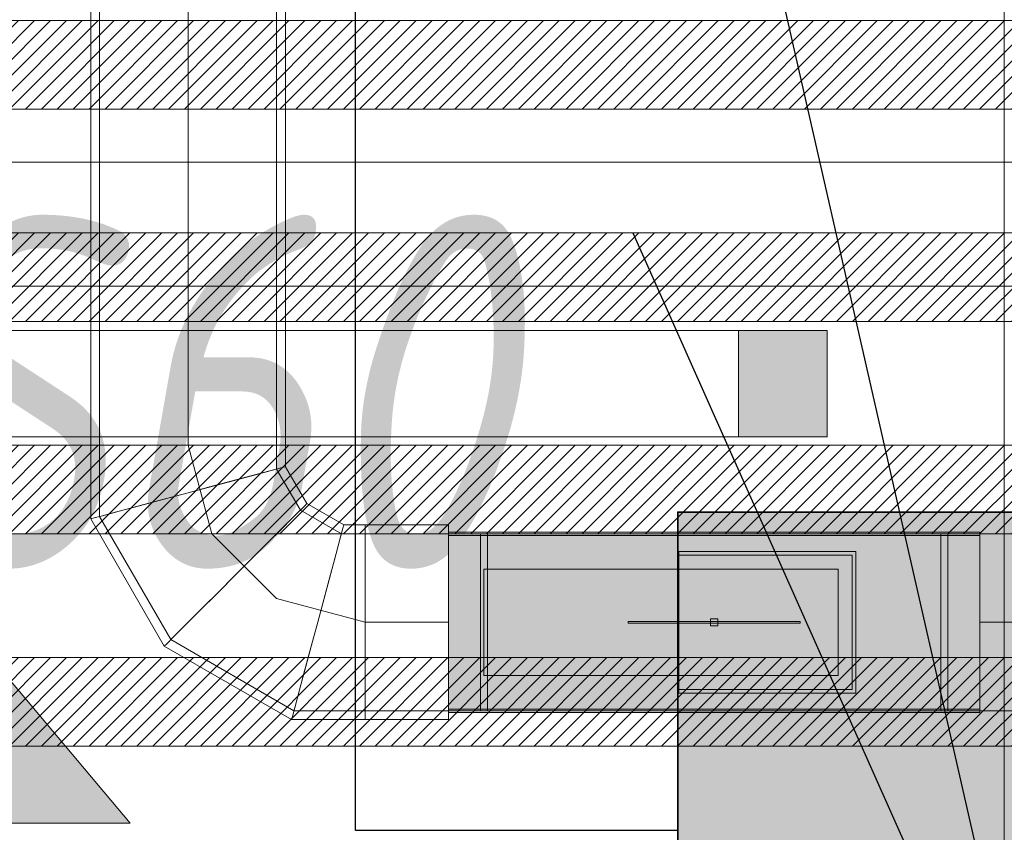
# Model space of a CAD drawing. Header units: millimetres. Extents: x -525784 to 178656, y -69521 to 385150.
# Tile 205 of 256: x -173559 to -173003, y 355985 to 356445. Entities that reach past the tile are written whole.
import ezdxf
from ezdxf import colors
from ezdxf.entities.mleader import LeaderData, LeaderLine
from ezdxf.math import Vec2, Vec3

# ---------------------------------------------------------------- set-up
doc = ezdxf.new("R2010")
doc.units = ezdxf.units.MM
doc.linetypes.add('DASHDOT', pattern=[25.4, 12.7, -6.35, 0, -6.35])
for name, color, linetype, lineweight in [('_0', 7, 'Continuous', 13), ('A-DOOR-IDEN', 7, 'Continuous', 9), ('dim_pot', 183, 'Continuous', 9), ('dim_razv', 93, 'DASHDOT', 9), ('light_pot', 52, 'Continuous', 15), ('pot sh', 183, 'Continuous', 15)]:
    doc.layers.add(name, color=color, linetype=linetype, lineweight=lineweight)
for name, color, linetype, true_color in [('PDF13_0', 30, 'Continuous', 0xff7f00), ('PDF13_Оборудование', 7, 'Continuous', 0xffffff), ('PDF7_Geometry', 7, 'Continuous', 0xaaaaaa), ('PDF7_Solid Fills', 7, 'Continuous', 0xececec)]:
    doc.layers.add(name, color=color, linetype=linetype, true_color=true_color)
doc.layers.add('PDF_Text', color=7, linetype='Continuous')
doc.layers.add('pol', color=7, linetype='Continuous', lineweight=15, true_color=0x738991)
doc.layers.add('Сводный план', color=1, linetype='Continuous', lineweight=0, true_color=0xff0000)
doc.styles.add('fl_iso paper', font='isocpeur.ttf', dxfattribs={"width": 0.8, "oblique": 10})
doc.styles.add('In tre', font='isocpeur.ttf', dxfattribs={"width": 0.8, "oblique": 10})

# ---------------------------------------------------------------- blocks, each defined once
blk = doc.blocks.new('*U3568')
at = {"layer": 'light_pot', "linetype": 'ByBlock', "lineweight": 0}
h = blk.add_hatch(color=252, dxfattribs=at)
h.dxf.hatch_style = 1
h.paths.add_polyline_path([(500, 30), (550, 30), (550, -30), (500, -30)])
for points in [[(500, -30), (-500, -30), (-500, 30), (500, 30)], [(500, 30), (550, 30), (550, -30), (500, -30)]]:
    blk.add_lwpolyline(points, close=True, dxfattribs=at)
blk = doc.blocks.new('*U3569')
at = {"layer": 'light_pot', "color": 0, "linetype": 'ByBlock', "lineweight": -2, "transparency": 16777216}
blk.add_blockref('*U3568', (10400, 960), dxfattribs=at)
blk = doc.blocks.new('1')
at = {"layer": 'pol', "linetype": 'ByBlock'}
h = blk.add_hatch(color=1, dxfattribs=at)
h.paths.add_polyline_path([(35776.37, 73135.4), (35803.14, 73135.4), (35803.14, 73258.97), (35776.37, 73258.97)])
h.paths.add_polyline_path([(35789.75, 73274.59), (35843.23, 73274.59), (35789.75, 73338.23)])
h.paths.add_polyline_path([(35789.75, 73274.59), (35736.28, 73274.59), (35789.75, 73338.23)])
edge = h.paths.add_edge_path()
edge.add_arc((35789.75, 73110.51), 13.38, 0, 360)
at = {"layer": 'pol', "color": 1, "linetype": 'ByBlock'}
blk.add_lwpolyline([(35789.75, 73274.59), (35843.23, 73274.59), (35789.75, 73338.23), (35789.75, 73274.59)], dxfattribs=at)
blk = doc.blocks.new('ghftytytd')
at = {"layer": 'PDF7_Geometry', "color": 1, "lineweight": 18, "true_color": 0xff0000}
for points in [[(18986.23, 9309.98), (18986.23, 9311.68), (18986.23, 9316.69), (18986.23, 9324.62), (18986.23, 9334.96), (18986.23, 9347.03), (18986.23, 9359.97), (18986.23, 9372.92), (18986.23, 9384.99), (18986.23, 9395.32), (18986.23, 9403.26), (18986.23, 9408.27), (18986.23, 9409.96), (18986.23, 9408.27), (18986.23, 9403.26), (18986.23, 9395.32), (18986.23, 9384.99), (18986.23, 9372.92), (18986.23, 9359.97), (18986.23, 9347.03), (18986.23, 9334.96), (18986.23, 9324.62), (18986.23, 9316.69), (18986.23, 9311.68), (18986.23, 9309.98), (18939.1, 9309.98), (18939.1, 9311.68), (18939.1, 9316.69), (18939.1, 9324.62), (18939.1, 9334.96), (18939.1, 9347.03), (18939.1, 9359.97), (18939.1, 9347.03), (18939.1, 9334.96), (18939.1, 9324.62), (18939.1, 9316.69), (18939.1, 9311.68), (18939.1, 9309.98), (18898.92, 9309.98), (18829.31, 9350.17), (18789.09, 9419.77), (18789.09, 9459.99), (18789.09, 9979.97)], [(18889.11, 9979.97), (18889.11, 9459.99), (18889.11, 9446.58), (18902.51, 9423.37), (18925.69, 9409.96), (18939.1, 9409.96), (18939.1, 9408.27), (18939.1, 9403.26), (18939.1, 9395.32), (18939.1, 9384.99), (18939.1, 9372.92), (18939.1, 9359.97), (18939.1, 9372.92), (18939.1, 9384.99), (18939.1, 9395.32), (18939.1, 9403.26), (18939.1, 9408.27), (18939.1, 9409.96), (18939.1, 9408.27), (18939.1, 9403.26), (18939.1, 9395.32), (18939.1, 9384.99), (18939.1, 9372.92), (18939.1, 9359.97), (18939.1, 9347.03), (18939.1, 9334.96), (18939.1, 9324.62), (18939.1, 9316.69), (18939.1, 9311.68), (18939.1, 9309.98), (18939.1, 9311.68), (18939.1, 9316.69), (18939.1, 9324.62), (18939.1, 9334.96), (18939.1, 9347.03), (18939.1, 9359.97), (18939.1, 9372.92), (18939.1, 9384.99), (18939.1, 9395.32), (18939.1, 9403.26), (18939.1, 9408.27), (18939.1, 9409.96), (18986.23, 9409.96), (18986.23, 9309.98), (19286.24, 9309.98), (19286.24, 9311.68), (19286.24, 9316.69), (19286.24, 9324.62), (19286.24, 9334.96), (19286.24, 9347.03), (19286.24, 9359.97), (19286.24, 9347.03), (19286.24, 9334.96), (19286.24, 9324.62), (19286.24, 9316.69), (19286.24, 9311.68), (19286.24, 9309.98), (22575.41, 9309.98)], [(22575.41, 9409.96), (19286.24, 9409.96), (19286.24, 9408.27), (19286.24, 9403.26), (19286.24, 9395.32), (19286.24, 9384.99), (19286.24, 9372.92), (19286.24, 9359.97), (19286.24, 9372.92), (19286.24, 9384.99), (19286.24, 9395.32), (19286.24, 9403.26), (19286.24, 9408.27), (19286.24, 9409.96), (19286.24, 9309.98), (18986.23, 9309.98), (18986.23, 9409.96), (19286.24, 9409.96), (18986.23, 9409.96), (18986.23, 9309.98), (19286.24, 9309.98), (19286.24, 9409.96), (18986.23, 9409.96), (19286.24, 9409.96)], [(18986.23, 9304.97), (18986.23, 9306.84), (18986.23, 9312.35), (18986.23, 9321.1), (18986.23, 9332.49), (18986.23, 9345.76), (18986.23, 9359.97), (18986.23, 9345.76), (18986.23, 9332.49), (18986.23, 9321.1), (18986.23, 9312.35), (18986.23, 9306.84), (18986.23, 9304.97), (18939.1, 9304.97), (18897.58, 9304.97), (18825.64, 9346.5), (18784.12, 9418.43), (18784.12, 9459.99), (18784.12, 9979.97)], [(18986.23, 9414.97), (18986.23, 9413.1), (18986.23, 9407.6), (18986.23, 9398.85), (18986.23, 9387.49), (18986.23, 9374.23), (18986.23, 9359.97), (18986.23, 9374.23), (18986.23, 9387.49), (18986.23, 9398.85), (18986.23, 9407.6), (18986.23, 9413.1), (18986.23, 9414.97), (18939.1, 9414.97), (18927.03, 9414.97), (18906.15, 9427.04), (18894.12, 9447.92), (18894.12, 9459.99), (18894.12, 9979.97)], [(18839.12, 9459.99), (18839.12, 9979.97)], [(18839.12, 9459.99), (18839.12, 9979.97)], [(18784.12, 9459.99), (18785.99, 9459.99), (18791.46, 9459.99), (18800.21, 9459.99), (18811.6, 9459.99), (18824.87, 9459.99), (18839.12, 9459.99)], [(18839.12, 9459.99), (18824.87, 9459.99), (18811.6, 9459.99), (18800.21, 9459.99), (18791.46, 9459.99), (18785.99, 9459.99), (18784.12, 9459.99)], [(18784.12, 9459.99), (18785.99, 9459.99), (18791.46, 9459.99), (18800.21, 9459.99), (18811.6, 9459.99), (18824.87, 9459.99), (18839.12, 9459.99)], [(18839.12, 9459.99), (18824.87, 9459.99), (18811.6, 9459.99), (18800.21, 9459.99), (18791.46, 9459.99), (18785.99, 9459.99), (18784.12, 9459.99)], [(18839.12, 9459.99), (18826.17, 9459.99), (18814.11, 9459.99), (18803.73, 9459.99), (18795.8, 9459.99), (18790.82, 9459.99), (18789.09, 9459.99)], [(18789.09, 9459.99), (18790.82, 9459.99), (18795.8, 9459.99), (18803.73, 9459.99), (18814.11, 9459.99), (18826.17, 9459.99), (18839.12, 9459.99)], [(18839.12, 9459.99), (18853.34, 9459.99), (18866.6, 9459.99), (18878, 9459.99), (18886.74, 9459.99), (18892.21, 9459.99), (18894.12, 9459.99)], [(18894.12, 9459.99), (18892.21, 9459.99), (18886.74, 9459.99), (18878, 9459.99), (18866.6, 9459.99), (18853.34, 9459.99), (18839.12, 9459.99)], [(18839.12, 9459.99), (18853.34, 9459.99), (18866.6, 9459.99), (18878, 9459.99), (18886.74, 9459.99), (18892.21, 9459.99), (18894.12, 9459.99)], [(18894.12, 9459.99), (18892.21, 9459.99), (18886.74, 9459.99), (18878, 9459.99), (18866.6, 9459.99), (18853.34, 9459.99), (18839.12, 9459.99)], [(18839.12, 9459.99), (18852.03, 9459.99), (18864.1, 9459.99), (18874.47, 9459.99), (18882.41, 9459.99), (18887.42, 9459.99), (18889.11, 9459.99)], [(18889.11, 9459.99), (18887.42, 9459.99), (18882.41, 9459.99), (18874.47, 9459.99), (18864.1, 9459.99), (18852.03, 9459.99), (18839.12, 9459.99)], [(18839.12, 9459.99), (18852.49, 9409.96)], [(18839.12, 9433.18), (18853.34, 9436.99), (18866.6, 9440.55), (18878, 9443.58), (18886.74, 9445.95), (18892.21, 9447.43), (18894.12, 9447.92)], [(18894.12, 9447.92), (18892.21, 9447.43), (18886.74, 9445.95), (18878, 9443.58), (18866.6, 9440.55), (18853.34, 9436.99), (18839.12, 9433.18)], [(18784.12, 9418.43), (18785.99, 9418.96), (18791.46, 9420.41), (18800.21, 9422.77), (18811.6, 9425.8), (18824.87, 9429.37), (18839.12, 9433.18)], [(18839.12, 9433.18), (18824.87, 9429.37), (18811.6, 9425.8), (18800.21, 9422.77), (18791.46, 9420.41), (18785.99, 9418.96), (18784.12, 9418.43)], [(18865.9, 9386.79), (18876.3, 9397.19), (18886.04, 9406.89), (18894.37, 9415.26), (18900.75, 9421.64), (18904.77, 9425.66), (18906.15, 9427.04)], [(18906.15, 9427.04), (18904.77, 9425.66), (18900.75, 9421.64), (18894.37, 9415.26), (18886.04, 9406.89), (18876.3, 9397.19), (18865.9, 9386.79)], [(18912.32, 9359.97), (18916.13, 9374.23), (18919.66, 9387.49), (18922.73, 9398.85), (18925.06, 9407.6), (18926.54, 9413.1), (18927.03, 9414.97)], [(18927.03, 9414.97), (18926.54, 9413.1), (18925.06, 9407.6), (18922.73, 9398.85), (18919.66, 9387.49), (18916.13, 9374.23), (18912.32, 9359.97)], [(18939.1, 9359.97), (18939.1, 9381.03), (18939.1, 9398.85), (18939.1, 9410.77), (18939.1, 9414.97)], [(18939.1, 9414.97), (18939.1, 9410.77), (18939.1, 9398.85), (18939.1, 9381.03), (18939.1, 9359.97)], [(18939.1, 9414.97), (18939.1, 9413.1), (18939.1, 9407.6), (18939.1, 9398.85), (18939.1, 9387.49), (18939.1, 9374.23), (18939.1, 9359.97)], [(18939.1, 9359.97), (18939.1, 9374.23), (18939.1, 9387.49), (18939.1, 9398.85), (18939.1, 9407.6), (18939.1, 9413.1), (18939.1, 9414.97)], [(18852.49, 9409.96), (18889.11, 9373.38)], [(19286.24, 9410.99), (18986.23, 9410.99)], [(19286.24, 9309.98), (19286.24, 9409.96), (19286.24, 9309.98), (18986.23, 9309.98), (19286.24, 9309.98), (18986.23, 9309.98), (18986.23, 9409.96), (19286.24, 9409.96), (18986.23, 9409.96)], [(19008.25, 9409.96), (19008.25, 9403.72), (19008.25, 9386.54), (19008.25, 9362.72), (19008.25, 9359.97), (19008.25, 9384.17), (19008.25, 9402.34), (19008.25, 9409.89), (19008.25, 9409.96), (19004.22, 9409.96), (19004.22, 9409.89), (19004.22, 9402.34), (19004.22, 9384.17), (19004.22, 9359.97), (19004.22, 9362.72), (19004.22, 9386.54), (19004.22, 9403.72), (19004.22, 9409.96)], [(19268.22, 9409.96), (19264.23, 9409.96)], [(19286.24, 9408.98), (18986.23, 9408.98)], [(18825.64, 9346.5), (18827.02, 9347.87), (18831.04, 9351.89), (18837.42, 9358.31), (18845.75, 9366.64), (18855.49, 9376.34), (18865.9, 9386.79)], [(18865.9, 9386.79), (18855.49, 9376.34), (18845.75, 9366.64), (18837.42, 9358.31), (18831.04, 9351.89), (18827.02, 9347.87), (18825.64, 9346.5)], [(19206.23, 9389.96), (19006.23, 9389.96)], [(19006.23, 9389.96), (19206.23, 9389.96)], [(18889.11, 9373.38), (18939.1, 9359.97)], [(18897.58, 9304.97), (18898.07, 9306.84), (18899.55, 9312.35), (18901.88, 9321.1), (18904.95, 9332.49), (18908.51, 9345.76), (18912.32, 9359.97)], [(18912.32, 9359.97), (18908.51, 9345.76), (18904.95, 9332.49), (18901.88, 9321.1), (18899.55, 9312.35), (18898.07, 9306.84), (18897.58, 9304.97)], [(18939.1, 9359.97), (18939.1, 9338.91), (18939.1, 9321.1), (18939.1, 9309.17), (18939.1, 9304.97)], [(18939.1, 9304.97), (18939.1, 9309.17), (18939.1, 9321.1), (18939.1, 9338.91), (18939.1, 9359.97)], [(18939.1, 9359.97), (18986.23, 9359.97)], [(18939.1, 9359.97), (18986.23, 9359.97)], [(19004.22, 9309.98), (19004.22, 9316.23), (19004.22, 9333.41), (19004.22, 9357.22), (19004.22, 9359.97), (19004.22, 9335.77), (19004.22, 9317.64), (19004.22, 9310.05), (19004.22, 9309.98), (19008.25, 9309.98), (19008.25, 9310.05), (19008.25, 9317.64), (19008.25, 9335.77), (19008.25, 9359.97), (19008.25, 9357.22), (19008.25, 9333.41), (19008.25, 9316.23), (19008.25, 9309.98)], [(19087.73, 9360.47), (19087.73, 9359.48)], [(19134.23, 9361.98), (19138.21, 9361.98)], [(19138.21, 9361.98), (19134.23, 9361.98)], [(19134.23, 9361.98), (19138.21, 9361.98)], [(19138.21, 9361.98), (19134.23, 9361.98)], [(19134.23, 9359.97), (19134.23, 9360.96), (19134.23, 9361.98)], [(19134.23, 9361.98), (19134.23, 9360.96), (19134.23, 9359.97)], [(19134.23, 9361.98), (19134.23, 9360.96), (19134.23, 9359.97)], [(19134.23, 9359.97), (19134.23, 9360.96), (19134.23, 9361.98)], [(19134.23, 9357.96), (19134.23, 9358.99), (19134.23, 9359.97)], [(19134.23, 9359.97), (19134.23, 9358.99), (19134.23, 9357.96)], [(19134.23, 9359.97), (19134.23, 9358.99), (19134.23, 9357.96)], [(19134.23, 9357.96), (19134.23, 9358.99), (19134.23, 9359.97)], [(19184.75, 9359.48), (19184.75, 9360.47)], [(18986.23, 9310.97), (19286.24, 9310.97)], [(18986.23, 9308.96), (19286.24, 9308.96)], [(19264.23, 9309.98), (19268.22, 9309.98)]]:
    blk.add_lwpolyline(points, dxfattribs=at)
for points in [[(18889.11, 9459.99), (18887.42, 9459.99), (18882.41, 9459.99), (18874.47, 9459.99), (18864.1, 9459.99), (18852.03, 9459.99), (18839.12, 9459.99), (18826.17, 9459.99), (18814.11, 9459.99), (18803.73, 9459.99), (18795.8, 9459.99), (18790.82, 9459.99), (18789.09, 9459.99), (18790.82, 9459.99), (18795.8, 9459.99), (18803.73, 9459.99), (18814.11, 9459.99), (18826.17, 9459.99), (18839.12, 9459.99), (18852.03, 9459.99), (18864.1, 9459.99), (18874.47, 9459.99), (18882.41, 9459.99), (18887.42, 9459.99)], [(18839.12, 9433.18), (18852.03, 9436.63), (18864.1, 9439.88), (18874.47, 9442.67), (18882.41, 9444.78), (18887.42, 9446.12), (18889.11, 9446.58), (18887.42, 9446.12), (18882.41, 9444.78), (18874.47, 9442.67), (18864.1, 9439.88), (18852.03, 9436.63)], [(18839.12, 9433.18), (18826.17, 9429.72), (18814.11, 9426.47), (18803.73, 9423.72), (18795.8, 9421.57), (18790.82, 9420.23), (18789.09, 9419.77), (18790.82, 9420.23), (18795.8, 9421.57), (18803.73, 9423.72), (18814.11, 9426.47), (18826.17, 9429.72)], [(18865.9, 9386.79), (18875.39, 9396.24), (18884.2, 9405.06), (18891.79, 9412.64), (18897.61, 9418.47), (18901.24, 9422.13), (18902.51, 9423.37), (18901.24, 9422.13), (18897.61, 9418.47), (18891.79, 9412.64), (18884.2, 9405.06), (18875.39, 9396.24)], [(18912.32, 9359.97), (18915.78, 9372.92), (18919.03, 9384.99), (18921.78, 9395.32), (18923.93, 9403.26), (18925.23, 9408.27), (18925.69, 9409.96), (18925.23, 9408.27), (18923.93, 9403.26), (18921.78, 9395.32), (18919.03, 9384.99), (18915.78, 9372.92)], [(18986.23, 9359.97), (18986.23, 9373.17), (18986.23, 9385.48), (18986.23, 9396.03), (18986.23, 9404.14), (18986.23, 9409.22), (18986.23, 9410.99), (18986.23, 9409.22), (18986.23, 9404.14), (18986.23, 9396.03), (18986.23, 9385.48), (18986.23, 9373.17)], [(18986.23, 9359.97), (18986.23, 9372.92), (18986.23, 9384.99), (18986.23, 9395.32), (18986.23, 9403.26), (18986.23, 9408.27), (18986.23, 9409.96), (18986.23, 9408.27), (18986.23, 9403.26), (18986.23, 9395.32), (18986.23, 9384.99), (18986.23, 9372.92)], [(18986.23, 9359.97), (18986.23, 9381.67), (18986.23, 9399.06), (18986.23, 9408.73), (18986.23, 9409.93), (18986.23, 9408.73), (18986.23, 9399.06), (18986.23, 9381.67)], [(19004.22, 9359.97), (19004.22, 9381.67), (19004.22, 9399.06), (19004.22, 9408.73), (19004.22, 9409.96), (19004.22, 9408.73), (19004.22, 9399.06), (19004.22, 9381.67)], [(19008.25, 9359.97), (19008.25, 9381.67), (19008.25, 9399.06), (19008.25, 9408.73), (19008.25, 9409.96), (19008.25, 9408.73), (19008.25, 9399.06), (19008.25, 9381.67)], [(19264.23, 9359.97), (19264.23, 9384.17), (19264.23, 9402.34), (19264.23, 9409.89), (19264.23, 9409.96), (19264.23, 9403.72), (19264.23, 9386.54), (19264.23, 9362.72)], [(19264.23, 9359.97), (19264.23, 9381.67), (19264.23, 9399.06), (19264.23, 9408.73), (19264.23, 9409.96), (19264.23, 9408.73), (19264.23, 9399.06), (19264.23, 9381.67)], [(19268.22, 9359.97), (19268.22, 9384.17), (19268.22, 9402.34), (19268.22, 9409.89), (19268.22, 9409.96), (19268.22, 9403.72), (19268.22, 9386.54), (19268.22, 9362.72)], [(19268.22, 9359.97), (19268.22, 9381.67), (19268.22, 9399.06), (19268.22, 9408.73), (19268.22, 9409.96), (19268.22, 9408.73), (19268.22, 9399.06), (19268.22, 9381.67)], [(19286.24, 9359.97), (19286.24, 9373.17), (19286.24, 9385.48), (19286.24, 9396.03), (19286.24, 9404.14), (19286.24, 9409.22), (19286.24, 9410.99), (19286.24, 9409.22), (19286.24, 9404.14), (19286.24, 9396.03), (19286.24, 9385.48), (19286.24, 9373.17)], [(19286.24, 9359.97), (19286.24, 9372.92), (19286.24, 9384.99), (19286.24, 9395.32), (19286.24, 9403.26), (19286.24, 9408.27), (19286.24, 9409.96), (19286.24, 9408.27), (19286.24, 9403.26), (19286.24, 9395.32), (19286.24, 9384.99), (19286.24, 9372.92)], [(19286.24, 9359.97), (19286.24, 9381.67), (19286.24, 9399.06), (19286.24, 9408.73), (19286.24, 9409.96), (19286.24, 9408.73), (19286.24, 9399.06), (19286.24, 9381.67)], [(18986.23, 9359.97), (18986.23, 9381.25), (18986.23, 9398.29), (18986.23, 9407.74), (18986.23, 9408.98), (18986.23, 9407.74), (18986.23, 9398.29), (18986.23, 9381.25)], [(19286.24, 9359.97), (19286.24, 9381.25), (19286.24, 9398.29), (19286.24, 9407.74), (19286.24, 9408.94), (19286.24, 9407.74), (19286.24, 9398.29), (19286.24, 9381.25)], [(19116.23, 9399.98), (19116.23, 9319.97), (19116.23, 9320.95), (19116.23, 9321.98), (19116.23, 9397.97), (19116.23, 9398.99)], [(19216.22, 9399.98), (19116.23, 9399.98)], [(19116.23, 9397.97), (19214.24, 9397.97), (19214.24, 9388.9), (19214.24, 9378.07), (19214.24, 9366.11), (19214.24, 9353.83), (19214.24, 9341.91), (19214.24, 9331.04), (19214.24, 9321.98), (19116.23, 9321.98), (19214.24, 9321.98), (19214.24, 9397.97)], [(19216.22, 9319.97), (19216.22, 9399.98), (19216.22, 9392.01), (19216.22, 9382.34), (19216.22, 9371.47), (19216.22, 9359.97), (19216.22, 9348.47), (19216.22, 9337.61), (19216.22, 9327.94)], [(18865.9, 9386.79), (18856.44, 9377.29), (18847.59, 9368.48), (18840, 9360.89), (18834.21, 9355.07), (18830.55, 9351.4), (18829.31, 9350.17), (18830.55, 9351.4), (18834.21, 9355.07), (18840, 9360.89), (18847.59, 9368.48), (18856.44, 9377.29)], [(19006.23, 9389.96), (19006.23, 9329.99)], [(19206.23, 9389.96), (19206.23, 9329.99)], [(18912.32, 9359.97), (18908.83, 9347.03), (18905.62, 9334.96), (18902.83, 9324.62), (18900.72, 9316.69), (18899.37, 9311.68), (18898.92, 9309.98), (18899.37, 9311.68), (18900.72, 9316.69), (18902.83, 9324.62), (18905.62, 9334.96), (18908.83, 9347.03)], [(18939.1, 9359.97), (18939.1, 9345.76), (18939.1, 9332.49), (18939.1, 9321.1), (18939.1, 9312.35), (18939.1, 9306.84), (18939.1, 9304.97), (18939.1, 9306.84), (18939.1, 9312.35), (18939.1, 9321.1), (18939.1, 9332.49), (18939.1, 9345.76)], [(18986.23, 9359.97), (18986.23, 9347.03), (18986.23, 9334.96), (18986.23, 9324.62), (18986.23, 9316.69), (18986.23, 9311.68), (18986.23, 9309.98), (18986.23, 9311.68), (18986.23, 9316.69), (18986.23, 9324.62), (18986.23, 9334.96), (18986.23, 9347.03)], [(18986.23, 9359.97), (18986.23, 9346.78), (18986.23, 9334.47), (18986.23, 9323.92), (18986.23, 9315.8), (18986.23, 9310.72), (18986.23, 9308.96), (18986.23, 9310.72), (18986.23, 9315.8), (18986.23, 9323.92), (18986.23, 9334.47), (18986.23, 9346.78)], [(18986.23, 9359.97), (18986.23, 9338.28), (18986.23, 9320.88), (18986.23, 9311.22), (18986.23, 9310.02), (18986.23, 9311.22), (18986.23, 9320.88), (18986.23, 9338.28)], [(18986.23, 9359.97), (18986.23, 9338.7), (18986.23, 9321.66), (18986.23, 9312.21), (18986.23, 9310.97), (18986.23, 9312.21), (18986.23, 9321.66), (18986.23, 9338.7)], [(19004.22, 9359.97), (19004.22, 9338.28), (19004.22, 9320.88), (19004.22, 9311.22), (19004.22, 9309.98), (19004.22, 9311.22), (19004.22, 9320.88), (19004.22, 9338.28)], [(19008.25, 9359.97), (19008.25, 9338.28), (19008.25, 9320.88), (19008.25, 9311.22), (19008.25, 9309.98), (19008.25, 9311.22), (19008.25, 9320.88), (19008.25, 9338.28)], [(19136.24, 9360.47), (19123.68, 9360.47), (19111.97, 9360.47), (19101.95, 9360.47), (19094.22, 9360.47), (19089.39, 9360.47), (19087.73, 9360.47), (19089.39, 9360.47), (19094.22, 9360.47), (19101.95, 9360.47), (19111.97, 9360.47), (19123.68, 9360.47)], [(19136.24, 9359.48), (19123.68, 9359.48), (19111.97, 9359.48), (19101.95, 9359.48), (19094.22, 9359.48), (19089.39, 9359.48), (19087.73, 9359.48), (19089.39, 9359.48), (19094.22, 9359.48), (19101.95, 9359.48), (19111.97, 9359.48), (19123.68, 9359.48)], [(19134.23, 9361.98), (19138.21, 9361.98), (19138.21, 9357.96), (19134.23, 9357.96)], [(19134.23, 9361.98), (19134.23, 9357.96), (19138.21, 9357.96), (19138.21, 9361.98)], [(19136.24, 9360.47), (19148.8, 9360.47), (19160.47, 9360.47), (19170.53, 9360.47), (19178.22, 9360.47), (19183.09, 9360.47), (19184.75, 9360.47), (19183.09, 9360.47), (19178.22, 9360.47), (19170.53, 9360.47), (19160.47, 9360.47), (19148.8, 9360.47)], [(19136.24, 9359.48), (19148.8, 9359.48), (19160.47, 9359.48), (19170.53, 9359.48), (19178.22, 9359.48), (19183.09, 9359.48), (19184.75, 9359.48), (19183.09, 9359.48), (19178.22, 9359.48), (19170.53, 9359.48), (19160.47, 9359.48), (19148.8, 9359.48)], [(19138.21, 9361.98), (19138.21, 9360.96), (19138.21, 9359.97), (19138.21, 9358.99), (19138.21, 9357.96), (19138.21, 9358.99), (19138.21, 9359.97), (19138.21, 9360.96)], [(19138.21, 9361.98), (19138.21, 9360.96), (19138.21, 9359.97), (19138.21, 9358.99), (19138.21, 9357.96), (19138.21, 9358.99), (19138.21, 9359.97), (19138.21, 9360.96)], [(19264.23, 9359.97), (19264.23, 9335.77), (19264.23, 9317.64), (19264.23, 9310.05), (19264.23, 9309.98), (19264.23, 9316.23), (19264.23, 9333.41), (19264.23, 9357.22)], [(19264.23, 9359.97), (19264.23, 9338.28), (19264.23, 9320.88), (19264.23, 9311.22), (19264.23, 9309.98), (19264.23, 9311.22), (19264.23, 9320.88), (19264.23, 9338.28)], [(19268.22, 9359.97), (19268.22, 9335.77), (19268.22, 9317.64), (19268.22, 9310.05), (19268.22, 9309.98), (19268.22, 9316.23), (19268.22, 9333.41), (19268.22, 9357.22)], [(19268.22, 9359.97), (19268.22, 9338.28), (19268.22, 9320.88), (19268.22, 9311.22), (19268.22, 9309.98), (19268.22, 9311.22), (19268.22, 9320.88), (19268.22, 9338.28)], [(19977.92, 9359.97), (19286.24, 9359.97)], [(19286.24, 9359.97), (19286.24, 9347.03), (19286.24, 9334.96), (19286.24, 9324.62), (19286.24, 9316.69), (19286.24, 9311.68), (19286.24, 9309.98), (19286.24, 9311.68), (19286.24, 9316.69), (19286.24, 9324.62), (19286.24, 9334.96), (19286.24, 9347.03)], [(19286.24, 9359.97), (19286.24, 9346.78), (19286.24, 9334.47), (19286.24, 9323.92), (19286.24, 9315.8), (19286.24, 9310.72), (19286.24, 9308.96), (19286.24, 9310.72), (19286.24, 9315.8), (19286.24, 9323.92), (19286.24, 9334.47), (19286.24, 9346.78)], [(19286.24, 9359.97), (19286.24, 9338.7), (19286.24, 9321.66), (19286.24, 9312.21), (19286.24, 9311.01), (19286.24, 9312.21), (19286.24, 9321.66), (19286.24, 9338.7)], [(19286.24, 9359.97), (19286.24, 9338.28), (19286.24, 9320.88), (19286.24, 9311.22), (19286.24, 9309.98), (19286.24, 9311.22), (19286.24, 9320.88), (19286.24, 9338.28)], [(19138.21, 9357.96), (19134.23, 9357.96)], [(19138.21, 9357.96), (19134.23, 9357.96)], [(19206.23, 9329.99), (19006.23, 9329.99)], [(19216.22, 9319.97), (19116.23, 9319.97)]]:
    blk.add_lwpolyline(points, close=True, dxfattribs=at)
at = {"layer": 'PDF7_Solid Fills', "color": 1, "lineweight": 35, "true_color": 0xff0000, "transparency": 33554559}
blk.add_solid([(19286.24, 9309.98), (19286.24, 9409.96), (18986.23, 9309.98), (18986.23, 9409.96)], dxfattribs=at)
blk.add_solid([(19286.24, 9309.98), (19286.24, 9409.96), (18986.23, 9309.98), (18986.23, 9409.96)], dxfattribs=at)
blk = doc.blocks.new('kggfdrrrv44')
at = {"layer": 'PDF13_0', "lineweight": 25}
blk.add_lwpolyline([(19115.69, 9242.36), (18933.66, 9242.36), (18933.66, 10292.23), (18235.16, 10292.23), (18235.16, 18348.3), (18948.48, 18348.3)], dxfattribs=at)
at = {"layer": 'PDF13_Оборудование', "transparency": 33554559}
for points in [[(20055.5, 9422.28), (19115.69, 9422.28), (20055.5, 9015.88)], [(19115.69, 9422.28), (20055.5, 9015.88), (19115.69, 9015.88)]]:
    blk.add_solid(points, dxfattribs=at)
at = {"layer": 'PDF_Text', "color": 177, "lineweight": 35, "true_color": 0x283188}
blk.add_lwpolyline([(20055.5, 9422.28), (19115.69, 9422.28), (19115.69, 9015.88), (20055.5, 9015.88)], close=True, dxfattribs=at)

msp = doc.modelspace()

# ---------------------------------------------------------------- hatches: boundary and pattern name
at = {"layer": '_0', "transparency": 33554534}
h = msp.add_hatch(color=252, dxfattribs=at)
h.dxf.hatch_style = 1
h.paths.add_polyline_path([(-154802.13, 346193.38), (-192753.73, 346193.38), (-192753.73, 376144.98), (-154802.13, 376144.98)])
h.paths.add_polyline_path([(-161802.9, 356694.18), (-161802.93, 356294.18), (-161302.93, 356294.18), (-161302.93, 353444.18), (-163402.93, 353444.18), (-163402.93, 354644.18), (-183902.93, 354644.18), (-183902.93, 353444.18), (-186502.93, 353444.18), (-186502.93, 355844.18), (-186002.93, 355844.18), (-186002.93, 356694.18), (-183902.93, 356694.18), (-183902.93, 360744.18), (-179002.93, 360744.18), (-179002.93, 359244.18), (-177402.93, 359244.18), (-177402.93, 365644.18), (-185752.93, 365644.18), (-185752.93, 367444.18), (-185753.48, 367444.18), (-185753.48, 367644.18), (-183902.93, 367644.18), (-183902.93, 367694.18), (-163952.93, 367694.18), (-163952.93, 369444.18), (-160672.93, 369444.18), (-160672.93, 367444.18), (-161752.93, 367444.18), (-161752.93, 365644.18), (-169802.93, 365644.18), (-169802.93, 356694.18)], flags=16)

# ---------------------------------------------------------------- block references
at = {"layer": 'light_pot'}
msp.add_blockref('*U3569', (-184052.93, 355278.97), dxfattribs=at)

# ---------------------------------------------------------------- texts
at = {"layer": 'A-DOOR-IDEN', "lineweight": 5, "insert": (-173980.04, 356334.47), "char_height": 200, "width": 787.658, "attachment_point": 1, "style": 'fl_iso paper'}
msp.add_mtext('EIWS60', dxfattribs=at)

# ---------------------------------------------------------------- next in the draw order: leaders
at = {"layer": 'dim_pot', "color": 0, "linetype": 'ByBlock'}
ml = msp.add_multileader_mtext('Standard', dxfattribs=at)
ml.set_content('Подвесной потолок ГКЛ', style='In tre')
ml.set_leader_properties()
ml.build(insert=Vec2(0, 0))
ml.multileader.update_dxf_attribs({"text_left_attachment_type": 6, "text_right_attachment_type": 6, "dogleg_length": 1, "arrow_head_size": 0, "scale": 50})
ctx = ml.context
ctx.base_point, ctx.scale, ctx.char_height, ctx.arrow_head_size, ctx.landing_gap_size, ctx.plane_origin = Vec3(-109797.59, 353319.85), 50, 200, 0, 4.5, Vec3(-118736.36, 358159.78)
ctx.left_attachment, ctx.right_attachment, ctx.text_align_type = 6, 6, 2
notes = []
notes.append((ctx, [(0, (1, 1, 0), (-109847.59, 353319.85), (1, 0), 50, [(1, [(-110676.63, 356957.44)], 0, [])])]))
ctx.mtext.insert, ctx.mtext.width, ctx.mtext.defined_height, ctx.mtext.alignment, ctx.mtext.flow_direction = Vec3(-107405.83, 353559.85), 2609.3272, 696.61, 3, 5
ctx.mtext.has_bg_fill, ctx.mtext.bg_color, ctx.mtext.bg_scale_factor, ctx.mtext.bg_transparency, ctx.mtext.use_window_bg_color = 1, -1027028792, 1.5, 0, 1
for ctx, leaders in notes:
    for number, flags, end, landing, length, lines in leaders:
        leader = LeaderData()
        leader.index, (leader.has_last_leader_line, leader.has_dogleg_vector, leader.attachment_direction) = number, flags
        leader.last_leader_point, leader.dogleg_vector, leader.dogleg_length = Vec3(end), Vec3(landing), length
        for number, points, colour, breaks in lines:
            line = LeaderLine()
            line.index, line.vertices, line.color, line.breaks = number, Vec3.list(points), colors.encode_raw_color(colour), breaks
            leader.lines.append(line)
        ctx.leaders.append(leader)

# ---------------------------------------------------------------- next in the draw order: leaders
ml = msp.add_multileader_mtext('Standard', dxfattribs=at)
ml.set_content('Лючок 500х500 для обслуживания модулей управления клапанами, расположение уточнить по месту', style='In tre')
ml.set_leader_properties()
ml.build(insert=Vec2(0, 0))
ml.multileader.update_dxf_attribs({"text_left_attachment_type": 6, "text_right_attachment_type": 6, "dogleg_length": 1, "arrow_head_size": 0, "scale": 50})
ctx = ml.context
ctx.base_point, ctx.scale, ctx.char_height, ctx.arrow_head_size, ctx.landing_gap_size, ctx.plane_origin = Vec3(-116245.54, 353038.63), 50, 200, 0, 4.5, Vec3(-112880.51, 358156.05)
ctx.left_attachment, ctx.right_attachment, ctx.text_align_type = 6, 6, 2
notes = []
notes.append((ctx, [(1, (1, 1, 0), (-112668.8, 353038.63), (-1, 0), 50, [(1, [(-111787.46, 356944.18)], 0, [])])]))
ctx.mtext.insert, ctx.mtext.width, ctx.mtext.defined_height, ctx.mtext.alignment, ctx.mtext.flow_direction = Vec3(-112723.3, 353298.63), 3637.5284, 407.48, 3, 5
ctx.mtext.has_bg_fill, ctx.mtext.bg_color, ctx.mtext.bg_scale_factor, ctx.mtext.bg_transparency, ctx.mtext.use_window_bg_color = 1, -1027028792, 1.5, 0, 1
for ctx, leaders in notes:
    for number, flags, end, landing, length, lines in leaders:
        leader = LeaderData()
        leader.index, (leader.has_last_leader_line, leader.has_dogleg_vector, leader.attachment_direction) = number, flags
        leader.last_leader_point, leader.dogleg_vector, leader.dogleg_length = Vec3(end), Vec3(landing), length
        for number, points, colour, breaks in lines:
            line = LeaderLine()
            line.index, line.vertices, line.color, line.breaks = number, Vec3.list(points), colors.encode_raw_color(colour), breaks
            leader.lines.append(line)
        ctx.leaders.append(leader)

# ---------------------------------------------------------------- next in the draw order: hatches: boundary and pattern name
at = {"layer": 'pot sh', "linetype": 'ByBlock', "lineweight": 0, "true_color": 0x91caaf}
h = msp.add_hatch(dxfattribs=at)
h.set_pattern_fill('ANSI31', color=253, scale=2, angle=180)
h.set_pattern_definition([(225, (-232889.5126, 346694.1777), (4.49012806, -4.49012806), [])])
h.paths.add_polyline_path([(-185782.93, 356444.18), (-162022.93, 356444.18), (-162022.93, 356394.18), (-185782.93, 356394.18)])
h = msp.add_hatch(dxfattribs=at)
h.set_pattern_fill('ANSI31', color=253, scale=2, angle=180)
h.set_pattern_definition([(225, (-232889.5126, 346574.1777), (4.49012806, -4.49012806), [])])
h.paths.add_polyline_path([(-185782.93, 356324.18), (-162022.93, 356324.18), (-162022.93, 356274.18), (-185782.93, 356274.18)])
h = msp.add_hatch(dxfattribs=at)
h.set_pattern_fill('ANSI31', color=253, scale=2, angle=180)
h.set_pattern_definition([(225, (-232889.5126, 346454.1777), (4.49012806, -4.49012806), [])])
h.paths.add_polyline_path([(-185782.93, 356204.18), (-162022.93, 356204.18), (-162022.93, 356154.18), (-185782.93, 356154.18)])
h = msp.add_hatch(dxfattribs=at)
h.set_pattern_fill('ANSI31', color=253, scale=2, angle=180)
h.set_pattern_definition([(225, (-232889.5126, 346334.1777), (4.49012806, -4.49012806), [])])
h.paths.add_polyline_path([(-185782.93, 356084.18), (-161522.93, 356084.18), (-161522.93, 356034.18), (-185782.93, 356034.18)])

# ---------------------------------------------------------------- next in the draw order: linework, layer by layer
at = {"layer": 'pot sh'}
for points in [[(-185782.93, 356444.18), (-162022.93, 356444.18), (-162022.93, 356394.18), (-185782.93, 356394.18)], [(-185782.93, 356324.18), (-162022.93, 356324.18), (-162022.93, 356274.18), (-185782.93, 356274.18)], [(-185782.93, 356204.18), (-162022.93, 356204.18), (-162022.93, 356154.18), (-185782.93, 356154.18)], [(-185782.93, 356084.18), (-161522.93, 356084.18), (-161522.93, 356034.18), (-185782.93, 356034.18)]]:
    msp.add_lwpolyline(points, close=True, dxfattribs=at)

# ---------------------------------------------------------------- next in the draw order: leaders
at = {"layer": 'dim_pot', "color": 0, "linetype": 'ByBlock'}
ml = msp.add_multileader_mtext('Standard', dxfattribs=at)
ml.set_content('Подвесной потолок ГКЛ', style='In tre')
ml.set_leader_properties()
ml.build(insert=Vec2(0, 0))
ml.multileader.update_dxf_attribs({"text_left_attachment_type": 6, "text_right_attachment_type": 6, "dogleg_length": 1, "arrow_head_size": 0, "scale": 50})
ctx = ml.context
ctx.base_point, ctx.scale, ctx.char_height, ctx.arrow_head_size, ctx.landing_gap_size, ctx.plane_origin = Vec3(-172363.27, 353319.85), 50, 200, 0, 4.5, Vec3(-181302.03, 358159.78)
ctx.left_attachment, ctx.right_attachment, ctx.text_align_type = 6, 6, 2
notes = []
notes.append((ctx, [(0, (1, 1, 0), (-172413.27, 353319.85), (1, 0), 50, [(1, [(-173242.3, 356957.44)], 0, [])])]))
ctx.mtext.insert, ctx.mtext.width, ctx.mtext.defined_height, ctx.mtext.alignment, ctx.mtext.flow_direction = Vec3(-169971.5, 353559.85), 2609.3272, 696.61, 3, 5
ctx.mtext.has_bg_fill, ctx.mtext.bg_color, ctx.mtext.bg_scale_factor, ctx.mtext.bg_transparency, ctx.mtext.use_window_bg_color = 1, -1027028792, 1.5, 0, 1
for ctx, leaders in notes:
    for number, flags, end, landing, length, lines in leaders:
        leader = LeaderData()
        leader.index, (leader.has_last_leader_line, leader.has_dogleg_vector, leader.attachment_direction) = number, flags
        leader.last_leader_point, leader.dogleg_vector, leader.dogleg_length = Vec3(end), Vec3(landing), length
        for number, points, colour, breaks in lines:
            line = LeaderLine()
            line.index, line.vertices, line.color, line.breaks = number, Vec3.list(points), colors.encode_raw_color(colour), breaks
            leader.lines.append(line)
        ctx.leaders.append(leader)

# ---------------------------------------------------------------- next in the draw order: leaders
ml = msp.add_multileader_mtext('Standard', dxfattribs=at)
ml.set_content('Ниша под дымоудаление', style='In tre')
ml.set_leader_properties()
ml.build(insert=Vec2(0, 0))
ml.multileader.update_dxf_attribs({"text_left_attachment_type": 6, "text_right_attachment_type": 6, "dogleg_length": 1, "arrow_head_size": 0, "scale": 50})
ctx = ml.context
ctx.base_point, ctx.scale, ctx.char_height, ctx.arrow_head_size, ctx.landing_gap_size, ctx.plane_origin = Vec3(-178144.09, 353984.18), 50, 200, 0, 4.5, Vec3(-165183.57, 358812.93)
ctx.left_attachment, ctx.right_attachment = 6, 6
notes = []
notes.append((ctx, [(0, (1, 1, 0), (-175649.82, 353984.18), (-1, 0), 50, [(1, [(-174452.93, 358219.18)], 0, [])])]))
ctx.mtext.insert, ctx.mtext.width, ctx.mtext.defined_height, ctx.mtext.flow_direction = Vec3(-178139.59, 354244.18), 2743.5902, 636.61, 5
ctx.mtext.has_bg_fill, ctx.mtext.bg_color, ctx.mtext.bg_scale_factor, ctx.mtext.bg_transparency, ctx.mtext.use_window_bg_color = 1, -1027028792, 1.5, 0, 1
for ctx, leaders in notes:
    for number, flags, end, landing, length, lines in leaders:
        leader = LeaderData()
        leader.index, (leader.has_last_leader_line, leader.has_dogleg_vector, leader.attachment_direction) = number, flags
        leader.last_leader_point, leader.dogleg_vector, leader.dogleg_length = Vec3(end), Vec3(landing), length
        for number, points, colour, breaks in lines:
            line = LeaderLine()
            line.index, line.vertices, line.color, line.breaks = number, Vec3.list(points), colors.encode_raw_color(colour), breaks
            leader.lines.append(line)
        ctx.leaders.append(leader)

# ---------------------------------------------------------------- next in the draw order: leaders
at = {"layer": 'dim_razv', "color": 0, "linetype": 'ByBlock'}
ml = msp.add_multileader_mtext('Standard', dxfattribs=at)
ml.set_content('Зеркало на стене, выполнить в один уровень с отделкой стен', style='In tre')
ml.set_leader_properties()
ml.build(insert=Vec2(0, 0))
ml.multileader.update_dxf_attribs({"text_left_attachment_type": 6, "text_right_attachment_type": 6, "dogleg_length": 1, "arrow_head_size": 0, "scale": 50})
ctx = ml.context
ctx.base_point, ctx.scale, ctx.char_height, ctx.arrow_head_size, ctx.landing_gap_size, ctx.plane_origin = Vec3(-175666.81, 353611.15), 50, 200, 0, 4.5, Vec3(-168209.32, 357642.59)
ctx.left_attachment, ctx.right_attachment = 6, 6
notes = []
notes.append((ctx, [(1, (1, 1, 0), (-175716.81, 353611.15), (1, 0), 50, [(1, [(-176569.78, 356396.44)], 0, [])])]))
ctx.mtext.insert, ctx.mtext.width, ctx.mtext.defined_height, ctx.mtext.flow_direction = Vec3(-175662.31, 353851.15), 3092.7163, 696.61, 5
ctx.mtext.has_bg_fill, ctx.mtext.bg_color, ctx.mtext.bg_scale_factor, ctx.mtext.bg_transparency, ctx.mtext.use_window_bg_color = 1, -1027028792, 1.5, 0, 1
for ctx, leaders in notes:
    for number, flags, end, landing, length, lines in leaders:
        leader = LeaderData()
        leader.index, (leader.has_last_leader_line, leader.has_dogleg_vector, leader.attachment_direction) = number, flags
        leader.last_leader_point, leader.dogleg_vector, leader.dogleg_length = Vec3(end), Vec3(landing), length
        for number, points, colour, breaks in lines:
            line = LeaderLine()
            line.index, line.vertices, line.color, line.breaks = number, Vec3.list(points), colors.encode_raw_color(colour), breaks
            leader.lines.append(line)
        ctx.leaders.append(leader)

# ---------------------------------------------------------------- next in the draw order: linework, layer by layer
at = {"layer": 'pol'}
for points in [[(-173002.87, 356646.44), (-173002.87, 355670.05), (-173602.87, 355670.05), (-173602.87, 356646.44)], [(-172557.44, 356494.18), (-172557.44, 356494.18), (-172402.87, 356494.18), (-172402.87, 355670.05), (-173002.87, 355670.05), (-173002.87, 356646.44)]]:
    msp.add_lwpolyline(points, dxfattribs=at)
at = {"layer": 'pol', "color": 195, "linetype": 'ByBlock', "true_color": 0x7833a3}
for points in [[(-174652.93, 356394.18), (-172652.93, 356394.18), (-172652.93, 356294.18), (-174652.93, 356294.18)], [(-174622.93, 356364.18), (-172682.93, 356364.18), (-172682.93, 356324.18), (-174622.93, 356324.18)]]:
    msp.add_lwpolyline(points, close=True, dxfattribs=at)

# ---------------------------------------------------------------- next in the draw order: leaders
at = {"layer": 'pol', "color": 1, "linetype": 'ByBlock', "true_color": 0xff0000}
ml = msp.add_multileader_mtext('Standard', dxfattribs=at)
ml.set_content('Лоток щелевой\\Pводоотводный в полу, модульный. Лщ-2', color=(255, 0, 0), style='In tre')
ml.set_leader_properties()
ml.build(insert=Vec2(0, 0))
ml.multileader.update_dxf_attribs({"text_left_attachment_type": 6, "text_right_attachment_type": 6, "dogleg_length": 1, "arrow_head_size": 0, "scale": 50})
ctx = ml.context
ctx.base_point, ctx.scale, ctx.char_height, ctx.arrow_head_size, ctx.landing_gap_size, ctx.plane_origin = Vec3(-171877.02, 353437.72), 50, 200, 0, 4.5, Vec3(-163577.63, 358277.66)
ctx.left_attachment, ctx.right_attachment = 6, 6
notes = []
notes.append((ctx, [(1, (1, 1, 0), (-171927.02, 353437.72), (1, 0), 50, [(1, [(-173212.71, 356324.18)], 0, [])])]))
ctx.mtext.insert, ctx.mtext.width, ctx.mtext.defined_height, ctx.mtext.flow_direction = Vec3(-171872.52, 353697.72), 2329.3451, 696.61, 5
ctx.mtext.has_bg_fill, ctx.mtext.bg_color, ctx.mtext.bg_scale_factor, ctx.mtext.bg_transparency, ctx.mtext.use_window_bg_color = 1, -1027028792, 1.5, 0, 1
for ctx, leaders in notes:
    for number, flags, end, landing, length, lines in leaders:
        leader = LeaderData()
        leader.index, (leader.has_last_leader_line, leader.has_dogleg_vector, leader.attachment_direction) = number, flags
        leader.last_leader_point, leader.dogleg_vector, leader.dogleg_length = Vec3(end), Vec3(landing), length
        for number, points, colour, breaks in lines:
            line = LeaderLine()
            line.index, line.vertices, line.color, line.breaks = number, Vec3.list(points), colors.encode_raw_color(colour), breaks
            leader.lines.append(line)
        ctx.leaders.append(leader)

# ---------------------------------------------------------------- next in the draw order: block references
at = {"layer": 'pol', "color": 0, "lineweight": 18, "xscale": 1.987741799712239, "yscale": 1.987741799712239, "zscale": 1.987741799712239}
msp.add_blockref('1', (-244743.66, 210339.65), dxfattribs=at)
at = {"layer": 'Сводный план'}
for name in ['kggfdrrrv44', 'ghftytytd']:
    msp.add_blockref(name, (-192302.93, 346744.18), dxfattribs=at)

doc.saveas('drawing.dxf')
